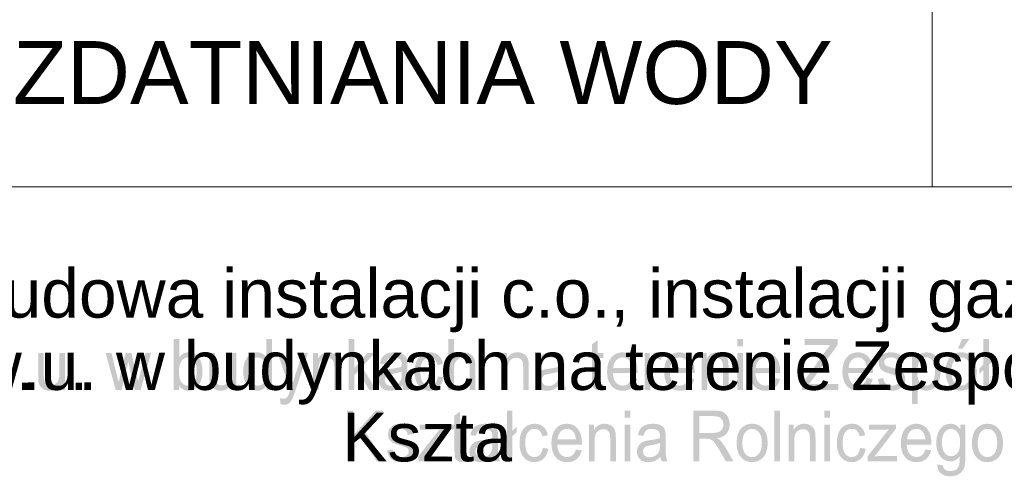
# Model space of a CAD drawing. Header units: millimetres. Extents: x 116 to 15750, y -6945 to 9999.
# Tile 16 of 150: x 7361 to 7864, y -6503 to -6270. Entities that reach past the tile are written whole.
import ezdxf

# ---------------------------------------------------------------- set-up
doc = ezdxf.new("R2010")
doc.units = ezdxf.units.MM
doc.layers.get('0').update_dxf_attribs({"color": 252})
doc.styles.get("Standard").update_dxf_attribs({"font": 'simplex.shx'})

msp = doc.modelspace()

# ---------------------------------------------------------------- hatches: boundary and pattern name
h = msp.add_hatch(color=7)
h.paths.add_polyline_path([(7442.7, -6458.55), (7440.04, -6458.55), (7440.04, -6432.63), (7442.91, -6432.63), (7442.91, -6441.88), (7443.88, -6440.77), (7444.97, -6439.98), (7446.19, -6439.51), (7447.54, -6439.35), (7449.05, -6439.52), (7450.49, -6440.05), (7451.76, -6440.89), (7452.78, -6442.01), (7453.58, -6443.41), (7454.19, -6445.06), (7454.57, -6446.91), (7454.7, -6448.88), (7454.56, -6451.16), (7454.16, -6453.16), (7453.49, -6454.89), (7452.55, -6456.34), (7451.42, -6457.5), (7450.18, -6458.32), (7448.84, -6458.81), (7447.39, -6458.98), (7445.98, -6458.8), (7444.72, -6458.28), (7443.63, -6457.41), (7442.7, -6456.2)])
h.paths.add_polyline_path([(7442.67, -6449.02), (7442.72, -6450.59), (7442.88, -6451.93), (7443.13, -6453.03), (7443.49, -6453.9), (7444.23, -6454.98), (7445.08, -6455.75), (7446.06, -6456.21), (7447.16, -6456.36), (7448.06, -6456.25), (7448.9, -6455.91), (7449.68, -6455.34), (7450.4, -6454.55), (7451, -6453.53), (7451.42, -6452.29), (7451.68, -6450.83), (7451.77, -6449.14), (7451.69, -6447.42), (7451.44, -6445.95), (7451.03, -6444.71), (7450.45, -6443.72), (7449.76, -6442.95), (7449, -6442.4), (7448.18, -6442.07), (7447.28, -6441.96), (7446.37, -6442.08), (7445.53, -6442.42), (7444.75, -6442.98), (7444.04, -6443.78), (7443.44, -6444.79), (7443.01, -6446), (7442.76, -6447.41)])
h = msp.add_hatch(color=7)
h.paths.add_polyline_path([(7487.43, -6458.55), (7487.43, -6456.18), (7486.53, -6457.4), (7485.44, -6458.28), (7484.17, -6458.8), (7482.7, -6458.98), (7480.77, -6458.67), (7478.99, -6457.74), (7477.48, -6456.26), (7476.36, -6454.28), (7475.66, -6451.9), (7475.43, -6449.18), (7475.64, -6446.5), (7476.27, -6444.08), (7477.33, -6442.06), (7478.8, -6440.57), (7480.59, -6439.65), (7482.57, -6439.35), (7484.02, -6439.53), (7485.3, -6440.06), (7486.38, -6440.89), (7487.24, -6441.93), (7487.24, -6432.63), (7490.09, -6432.63), (7490.09, -6458.55)])
h.paths.add_polyline_path([(7478.37, -6449.18), (7478.46, -6450.87), (7478.71, -6452.33), (7479.14, -6453.57), (7479.74, -6454.57), (7480.45, -6455.36), (7481.23, -6455.91), (7482.07, -6456.25), (7482.97, -6456.36), (7483.87, -6456.25), (7484.71, -6455.93), (7485.47, -6455.4), (7486.16, -6454.65), (7486.73, -6453.69), (7487.14, -6452.5), (7487.39, -6451.08), (7487.48, -6449.45), (7487.39, -6447.65), (7487.14, -6446.1), (7486.72, -6444.82), (7486.14, -6443.79), (7485.43, -6443), (7484.65, -6442.44), (7483.78, -6442.1), (7482.85, -6441.98), (7481.93, -6442.09), (7481.09, -6442.42), (7480.33, -6442.96), (7479.65, -6443.72), (7479.09, -6444.71), (7478.69, -6445.95), (7478.45, -6447.44)])
h = msp.add_hatch(color=7)
h.dxf.hatch_style = 2
h.paths.add_polyline_path([(7529.26, -6458.55), (7529.26, -6432.63), (7532.12, -6432.63), (7532.12, -6447.41), (7538.9, -6439.77), (7542.61, -6439.77), (7536.15, -6446.74), (7543.26, -6458.55), (7539.73, -6458.55), (7534.14, -6448.95), (7532.12, -6451.1), (7532.12, -6458.55)])
h = msp.add_hatch(color=7)
h.dxf.hatch_style = 2
h.paths.add_polyline_path([(7580.18, -6458.55), (7580.18, -6432.63), (7583.05, -6432.63), (7583.05, -6441.93), (7584.12, -6440.8), (7585.32, -6439.99), (7586.65, -6439.51), (7588.11, -6439.35), (7589.86, -6439.55), (7591.37, -6440.17), (7592.56, -6441.15), (7593.35, -6442.44), (7593.8, -6444.22), (7593.95, -6446.65), (7593.95, -6458.55), (7591.08, -6458.55), (7591.08, -6446.65), (7590.85, -6444.59), (7590.15, -6443.18), (7589.03, -6442.36), (7587.52, -6442.09), (7586.28, -6442.28), (7585.13, -6442.83), (7584.17, -6443.69), (7583.53, -6444.81), (7583.17, -6446.31), (7583.05, -6448.28), (7583.05, -6458.55)])
h = msp.add_hatch(color=7)
h.dxf.hatch_style = 2
h.paths.add_polyline_path([(7659.25, -6455.7), (7659.67, -6458.52), (7657.5, -6458.8), (7656.11, -6458.66), (7655.08, -6458.25), (7654.35, -6457.61), (7653.87, -6456.81), (7653.72, -6456.24), (7653.61, -6455.42), (7653.54, -6454.36), (7653.52, -6453.05), (7653.52, -6442.25), (7651.43, -6442.25), (7651.43, -6439.77), (7653.52, -6439.77), (7653.52, -6435.12), (7656.37, -6433.21), (7656.37, -6439.77), (7659.25, -6439.77), (7659.25, -6442.25), (7656.37, -6442.25), (7656.37, -6453.23), (7656.41, -6454.35), (7656.52, -6454.98), (7657.01, -6455.6), (7657.99, -6455.83)])
h = msp.add_hatch(color=7)
h.paths.add_polyline_path([(7727.63, -6436.29), (7727.63, -6432.63), (7730.49, -6432.63), (7730.49, -6436.29)])
h.paths.add_polyline_path([(7727.63, -6458.55), (7727.63, -6439.77), (7730.49, -6439.77), (7730.49, -6458.55)])
h = msp.add_hatch(color=7)
h.dxf.hatch_style = 2
h.paths.add_polyline_path([(7760.69, -6458.55), (7760.69, -6455.37), (7772.64, -6438.76), (7773.88, -6437.11), (7775.06, -6435.69), (7762.04, -6435.69), (7762.04, -6432.63), (7778.76, -6432.63), (7778.76, -6435.69), (7765.66, -6453.67), (7764.24, -6455.49), (7779.14, -6455.49), (7779.14, -6458.55)])
h = msp.add_hatch(color=7)
h.paths.add_polyline_path([(7833.9, -6449.16), (7834.06, -6446.72), (7834.55, -6444.62), (7835.37, -6442.86), (7836.51, -6441.44), (7837.66, -6440.52), (7838.93, -6439.87), (7840.32, -6439.48), (7841.82, -6439.35), (7843.49, -6439.51), (7844.99, -6439.98), (7846.34, -6440.77), (7847.52, -6441.88), (7848.49, -6443.27), (7849.18, -6444.91), (7849.59, -6446.78), (7849.73, -6448.9), (7849.67, -6450.62), (7849.49, -6452.14), (7849.18, -6453.47), (7848.75, -6454.6), (7847.55, -6456.45), (7845.91, -6457.83), (7843.95, -6458.69), (7841.82, -6458.98), (7840.13, -6458.82), (7838.62, -6458.34), (7837.27, -6457.56), (7836.09, -6456.45), (7835.13, -6455.04), (7834.45, -6453.36), (7834.04, -6451.4)])
h.paths.add_polyline_path([(7836.85, -6449.16), (7836.94, -6450.85), (7837.2, -6452.32), (7837.64, -6453.56), (7838.26, -6454.57), (7839.01, -6455.35), (7839.86, -6455.91), (7840.79, -6456.25), (7841.82, -6456.36), (7842.84, -6456.25), (7843.78, -6455.91), (7844.62, -6455.35), (7845.37, -6454.56), (7845.99, -6453.54), (7846.44, -6452.28), (7846.7, -6450.79), (7846.79, -6449.05), (7846.7, -6447.42), (7846.43, -6446), (7845.99, -6444.78), (7845.36, -6443.78), (7844.61, -6442.99), (7843.77, -6442.43), (7842.84, -6442.1), (7841.82, -6441.98), (7840.79, -6442.1), (7839.86, -6442.43), (7839.01, -6442.99), (7838.26, -6443.77), (7837.64, -6444.78), (7837.2, -6446.01), (7836.94, -6447.47)])
h.paths.add_polyline_path([(7840.23, -6437.44), (7842.34, -6432.49), (7846.1, -6432.49), (7842.6, -6437.44)])
h = msp.add_hatch(color=7)
h.dxf.hatch_style = 2
h.paths.add_polyline_path([(7853.14, -6448.4), (7851.07, -6450.34), (7851.07, -6447.55), (7853.14, -6445.61), (7853.14, -6432.63), (7855.99, -6432.63), (7855.99, -6442.92), (7858.14, -6440.89), (7858.14, -6443.66), (7855.99, -6445.69), (7855.99, -6458.55), (7853.14, -6458.55)])
h = msp.add_hatch(color=7)
h.dxf.hatch_style = 2
h.paths.add_polyline_path([(7381.99, -6458.55), (7381.99, -6455.79), (7380.91, -6457.19), (7379.66, -6458.18), (7378.23, -6458.78), (7376.62, -6458.98), (7375.18, -6458.82), (7373.83, -6458.34), (7372.7, -6457.62), (7371.9, -6456.73), (7371.37, -6455.66), (7371.02, -6454.38), (7370.89, -6453.17), (7370.85, -6451.41), (7370.85, -6439.77), (7373.71, -6439.77), (7373.71, -6450.19), (7373.72, -6451.33), (7373.76, -6452.27), (7373.81, -6453.01), (7373.88, -6453.55), (7374.31, -6454.67), (7375.03, -6455.52), (7376.01, -6456.06), (7377.2, -6456.24), (7378.44, -6456.05), (7379.61, -6455.5), (7380.58, -6454.64), (7381.22, -6453.5), (7381.57, -6451.95), (7381.69, -6449.83), (7381.69, -6439.77), (7384.55, -6439.77), (7384.55, -6458.55)])
h = msp.add_hatch(color=7)
h.dxf.hatch_style = 2
h.paths.add_polyline_path([(7410.43, -6458.55), (7405.26, -6439.77), (7408.22, -6439.77), (7410.91, -6450.61), (7411.91, -6454.64), (7411.99, -6454.29), (7412.17, -6453.53), (7412.43, -6452.35), (7412.79, -6450.77), (7415.48, -6439.77), (7418.42, -6439.77), (7420.96, -6450.66), (7421.8, -6454.25), (7422.77, -6450.63), (7425.66, -6439.77), (7428.45, -6439.77), (7423.17, -6458.55), (7420.19, -6458.55), (7417.5, -6447.31), (7416.85, -6444.1), (7413.43, -6458.55)])
h = msp.add_hatch(color=7)
h.dxf.hatch_style = 2
h.paths.add_polyline_path([(7469.34, -6458.55), (7469.34, -6455.79), (7468.26, -6457.19), (7467.01, -6458.18), (7465.58, -6458.78), (7463.97, -6458.98), (7462.53, -6458.82), (7461.18, -6458.34), (7460.05, -6457.62), (7459.26, -6456.73), (7458.72, -6455.66), (7458.37, -6454.38), (7458.24, -6453.17), (7458.2, -6451.41), (7458.2, -6439.77), (7461.06, -6439.77), (7461.06, -6450.19), (7461.08, -6451.33), (7461.11, -6452.27), (7461.16, -6453.01), (7461.23, -6453.55), (7461.66, -6454.67), (7462.38, -6455.52), (7463.36, -6456.06), (7464.55, -6456.24), (7465.79, -6456.05), (7466.96, -6455.5), (7467.93, -6454.64), (7468.57, -6453.5), (7468.92, -6451.95), (7469.04, -6449.83), (7469.04, -6439.77), (7471.9, -6439.77), (7471.9, -6458.55)])
h = msp.add_hatch(color=7)
h.dxf.hatch_style = 2
h.paths.add_polyline_path([(7494.54, -6465.78), (7494.22, -6462.8), (7495.86, -6463.08), (7496.72, -6462.99), (7497.39, -6462.72), (7498.33, -6461.73), (7498.68, -6460.9), (7499.2, -6459.36), (7499.45, -6458.58), (7493.05, -6439.77), (7496.13, -6439.77), (7499.65, -6450.65), (7500.87, -6455), (7502.05, -6450.72), (7505.66, -6439.77), (7508.52, -6439.77), (7502.1, -6458.87), (7501.61, -6460.29), (7501.18, -6461.48), (7500.81, -6462.42), (7500.49, -6463.13), (7499.67, -6464.49), (7498.74, -6465.43), (7497.65, -6465.98), (7496.38, -6466.17), (7495.51, -6466.07)])
h = msp.add_hatch(color=7)
h.dxf.hatch_style = 2
h.paths.add_polyline_path([(7511.04, -6458.55), (7511.04, -6439.77), (7513.61, -6439.77), (7513.61, -6442.44), (7514.65, -6441.09), (7515.89, -6440.12), (7517.34, -6439.54), (7519, -6439.35), (7520.46, -6439.5), (7521.8, -6439.96), (7522.92, -6440.66), (7523.72, -6441.56), (7524.26, -6442.64), (7524.61, -6443.91), (7524.73, -6445.13), (7524.77, -6447), (7524.77, -6458.55), (7521.91, -6458.55), (7521.91, -6447.13), (7521.82, -6445.43), (7521.57, -6444.22), (7521.11, -6443.36), (7520.38, -6442.69), (7519.46, -6442.25), (7518.39, -6442.11), (7516.68, -6442.43), (7515.23, -6443.4), (7514.65, -6444.19), (7514.24, -6445.27), (7513.99, -6446.64), (7513.9, -6448.29), (7513.9, -6458.55)])
h = msp.add_hatch(color=7)
h.paths.add_polyline_path([(7556.64, -6456.24), (7555.08, -6457.52), (7553.57, -6458.36), (7552.05, -6458.82), (7550.42, -6458.98), (7549.1, -6458.88), (7547.95, -6458.6), (7546.96, -6458.12), (7546.14, -6457.46), (7545.48, -6456.65), (7545.02, -6455.74), (7544.74, -6454.72), (7544.65, -6453.6), (7544.78, -6452.28), (7545.21, -6451.08), (7545.86, -6450.05), (7546.68, -6449.25), (7547.66, -6448.65), (7548.75, -6448.21), (7549.8, -6447.96), (7551.29, -6447.73), (7552.91, -6447.49), (7554.3, -6447.23), (7555.46, -6446.94), (7556.4, -6446.63), (7556.41, -6446.1), (7556.41, -6445.8), (7556.21, -6444.14), (7555.6, -6443.06), (7554.24, -6442.25), (7552.34, -6441.98), (7550.58, -6442.18), (7549.36, -6442.77), (7548.52, -6443.86), (7547.93, -6445.55), (7545.13, -6445.13), (7545.64, -6443.33), (7546.39, -6441.91), (7547.46, -6440.82), (7548.92, -6440.01), (7550.71, -6439.51), (7552.76, -6439.35), (7554.72, -6439.49), (7556.27, -6439.91), (7557.45, -6440.55), (7558.26, -6441.34), (7558.81, -6442.31), (7559.15, -6443.5), (7559.26, -6444.65), (7559.29, -6446.44), (7559.29, -6450.68), (7559.31, -6452.7), (7559.34, -6454.31), (7559.4, -6455.51), (7559.48, -6456.3), (7560.2, -6458.55), (7557.21, -6458.55), (7556.84, -6457.48)])
h.paths.add_polyline_path([(7556.4, -6449.13), (7554.45, -6449.78), (7551.72, -6450.33), (7550.21, -6450.63), (7549.22, -6450.96), (7548.57, -6451.4), (7548.09, -6452), (7547.8, -6452.72), (7547.7, -6453.51), (7547.91, -6454.68), (7548.57, -6455.64), (7549.63, -6456.27), (7551.1, -6456.48), (7552.66, -6456.28), (7554.05, -6455.68), (7555.16, -6454.72), (7555.94, -6453.47), (7556.28, -6452.14), (7556.4, -6450.29)])
h = msp.add_hatch(color=7)
h.dxf.hatch_style = 2
h.paths.add_polyline_path([(7574.84, -6451.67), (7577.66, -6452.08), (7577.34, -6453.61), (7576.84, -6454.96), (7576.16, -6456.14), (7575.3, -6457.14), (7574.29, -6457.95), (7573.17, -6458.52), (7571.95, -6458.86), (7570.62, -6458.98), (7568.97, -6458.82), (7567.49, -6458.35), (7566.19, -6457.56), (7565.05, -6456.45), (7564.13, -6455.06), (7563.47, -6453.39), (7563.08, -6451.45), (7562.94, -6449.23), (7563.17, -6446.38), (7563.85, -6443.91), (7564.99, -6441.91), (7566.61, -6440.49), (7568.54, -6439.63), (7570.64, -6439.35), (7571.95, -6439.44), (7573.14, -6439.74), (7574.2, -6440.22), (7575.15, -6440.9), (7575.94, -6441.75), (7576.58, -6442.77), (7577.06, -6443.95), (7577.39, -6445.29), (7574.6, -6445.77), (7574.05, -6444.11), (7573.19, -6442.92), (7572.08, -6442.2), (7570.75, -6441.96), (7569.72, -6442.07), (7568.79, -6442.39), (7567.96, -6442.93), (7567.24, -6443.69), (7566.64, -6444.68), (7566.22, -6445.92), (7565.96, -6447.4), (7565.88, -6449.14), (7565.96, -6450.91), (7566.2, -6452.41), (7566.61, -6453.66), (7567.18, -6454.65), (7567.89, -6455.4), (7568.69, -6455.93), (7569.6, -6456.25), (7570.6, -6456.36), (7572.14, -6456.07), (7573.41, -6455.21), (7574.33, -6453.75)])
h = msp.add_hatch(color=7)
h.dxf.hatch_style = 2
h.paths.add_polyline_path([(7607.49, -6458.55), (7607.49, -6439.77), (7610.06, -6439.77), (7610.06, -6442.44), (7611.1, -6441.09), (7612.34, -6440.12), (7613.79, -6439.54), (7615.45, -6439.35), (7616.91, -6439.5), (7618.25, -6439.96), (7619.37, -6440.66), (7620.17, -6441.56), (7620.71, -6442.64), (7621.06, -6443.91), (7621.18, -6445.13), (7621.22, -6447), (7621.22, -6458.55), (7618.36, -6458.55), (7618.36, -6447.13), (7618.28, -6445.43), (7618.02, -6444.22), (7617.56, -6443.36), (7616.84, -6442.69), (7615.91, -6442.25), (7614.84, -6442.11), (7613.14, -6442.43), (7611.68, -6443.4), (7611.1, -6444.19), (7610.69, -6445.27), (7610.44, -6446.64), (7610.36, -6448.29), (7610.36, -6458.55)])
h = msp.add_hatch(color=7)
h.paths.add_polyline_path([(7636.72, -6456.24), (7635.16, -6457.52), (7633.66, -6458.36), (7632.13, -6458.82), (7630.5, -6458.98), (7629.18, -6458.88), (7628.03, -6458.6), (7627.05, -6458.12), (7626.22, -6457.46), (7625.56, -6456.65), (7625.1, -6455.74), (7624.82, -6454.72), (7624.73, -6453.6), (7624.87, -6452.28), (7625.29, -6451.08), (7625.94, -6450.05), (7626.77, -6449.25), (7627.74, -6448.65), (7628.83, -6448.21), (7629.88, -6447.96), (7631.38, -6447.73), (7632.99, -6447.49), (7634.38, -6447.23), (7635.55, -6446.94), (7636.48, -6446.63), (7636.49, -6446.1), (7636.5, -6445.8), (7636.29, -6444.14), (7635.68, -6443.06), (7634.32, -6442.25), (7632.42, -6441.98), (7630.66, -6442.18), (7629.44, -6442.77), (7628.6, -6443.86), (7628.02, -6445.55), (7625.21, -6445.13), (7625.72, -6443.33), (7626.47, -6441.91), (7627.54, -6440.82), (7629, -6440.01), (7630.79, -6439.51), (7632.84, -6439.35), (7634.8, -6439.49), (7636.36, -6439.91), (7637.53, -6440.55), (7638.35, -6441.34), (7638.89, -6442.31), (7639.24, -6443.5), (7639.34, -6444.65), (7639.38, -6446.44), (7639.38, -6450.68), (7639.39, -6452.7), (7639.42, -6454.31), (7639.48, -6455.51), (7639.56, -6456.3), (7640.28, -6458.55), (7637.29, -6458.55), (7636.93, -6457.48)])
h.paths.add_polyline_path([(7636.48, -6449.13), (7634.53, -6449.78), (7631.8, -6450.33), (7630.3, -6450.63), (7629.3, -6450.96), (7628.65, -6451.4), (7628.17, -6452), (7627.88, -6452.72), (7627.78, -6453.51), (7628, -6454.68), (7628.65, -6455.64), (7629.72, -6456.27), (7631.18, -6456.48), (7632.74, -6456.28), (7634.13, -6455.68), (7635.24, -6454.72), (7636.02, -6453.47), (7636.36, -6452.14), (7636.48, -6450.29)])
h = msp.add_hatch(color=7)
h.paths.add_polyline_path([(7673.67, -6452.51), (7676.63, -6452.91), (7676.2, -6454.27), (7675.63, -6455.47), (7674.91, -6456.51), (7674.04, -6457.38), (7673.02, -6458.08), (7671.88, -6458.58), (7670.61, -6458.88), (7669.2, -6458.98), (7667.44, -6458.82), (7665.87, -6458.34), (7664.5, -6457.55), (7663.31, -6456.44), (7662.37, -6455.04), (7661.69, -6453.39), (7661.28, -6451.48), (7661.15, -6449.32), (7661.28, -6447.08), (7661.69, -6445.12), (7662.38, -6443.41), (7663.34, -6441.97), (7664.52, -6440.82), (7665.86, -6440), (7667.37, -6439.51), (7669.04, -6439.35), (7670.65, -6439.51), (7672.12, -6439.99), (7673.42, -6440.79), (7674.57, -6441.91), (7675.51, -6443.33), (7676.19, -6445), (7676.59, -6446.93), (7676.72, -6449.13), (7676.71, -6449.97), (7664.11, -6449.97), (7664.26, -6451.43), (7664.58, -6452.71), (7665.05, -6453.8), (7665.68, -6454.72), (7666.43, -6455.44), (7667.27, -6455.95), (7668.2, -6456.26), (7669.21, -6456.36), (7670.67, -6456.13), (7671.9, -6455.44), (7672.9, -6454.25)])
h.paths.add_polyline_path([(7664.26, -6447.36), (7673.7, -6447.36), (7673.33, -6445.29), (7672.62, -6443.81), (7671.88, -6443), (7671.05, -6442.42), (7670.11, -6442.08), (7669.07, -6441.96), (7667.25, -6442.33), (7665.75, -6443.43), (7664.71, -6445.15)])
h = msp.add_hatch(color=7)
h.dxf.hatch_style = 2
h.paths.add_polyline_path([(7680.27, -6458.55), (7680.27, -6439.77), (7682.85, -6439.77), (7682.85, -6442.62), (7683.8, -6440.96), (7684.67, -6439.99), (7685.55, -6439.51), (7686.51, -6439.35), (7687.97, -6439.6), (7689.46, -6440.37), (7688.46, -6443.32), (7687.41, -6442.81), (7686.37, -6442.63), (7685.47, -6442.79), (7684.68, -6443.26), (7684.04, -6444.01), (7683.62, -6445), (7683.26, -6446.78), (7683.14, -6448.72), (7683.14, -6458.55)])
h = msp.add_hatch(color=7)
h.paths.add_polyline_path([(7702.78, -6452.51), (7705.74, -6452.91), (7705.31, -6454.27), (7704.73, -6455.47), (7704.01, -6456.51), (7703.14, -6457.38), (7702.13, -6458.08), (7700.99, -6458.58), (7699.71, -6458.88), (7698.31, -6458.98), (7696.55, -6458.82), (7694.98, -6458.34), (7693.6, -6457.55), (7692.42, -6456.44), (7691.47, -6455.04), (7690.79, -6453.39), (7690.39, -6451.48), (7690.25, -6449.32), (7690.39, -6447.08), (7690.8, -6445.12), (7691.49, -6443.41), (7692.45, -6441.97), (7693.63, -6440.82), (7694.97, -6440), (7696.47, -6439.51), (7698.14, -6439.35), (7699.76, -6439.51), (7701.22, -6439.99), (7702.53, -6440.79), (7703.68, -6441.91), (7704.62, -6443.33), (7705.29, -6445), (7705.7, -6446.93), (7705.83, -6449.13), (7705.82, -6449.97), (7693.22, -6449.97), (7693.37, -6451.43), (7693.68, -6452.71), (7694.15, -6453.8), (7694.78, -6454.72), (7695.53, -6455.44), (7696.37, -6455.95), (7697.3, -6456.26), (7698.32, -6456.36), (7699.78, -6456.13), (7701.01, -6455.44), (7702.01, -6454.25)])
h.paths.add_polyline_path([(7693.37, -6447.36), (7702.81, -6447.36), (7702.44, -6445.29), (7701.72, -6443.81), (7700.99, -6443), (7700.15, -6442.42), (7699.22, -6442.08), (7698.18, -6441.96), (7696.36, -6442.33), (7694.86, -6443.43), (7693.81, -6445.15)])
h = msp.add_hatch(color=7)
h.dxf.hatch_style = 2
h.paths.add_polyline_path([(7709.41, -6458.55), (7709.41, -6439.77), (7711.98, -6439.77), (7711.98, -6442.44), (7713.02, -6441.09), (7714.26, -6440.12), (7715.71, -6439.54), (7717.37, -6439.35), (7718.83, -6439.5), (7720.17, -6439.96), (7721.29, -6440.66), (7722.09, -6441.56), (7722.63, -6442.64), (7722.98, -6443.91), (7723.1, -6445.13), (7723.14, -6447), (7723.14, -6458.55), (7720.28, -6458.55), (7720.28, -6447.13), (7720.2, -6445.43), (7719.94, -6444.22), (7719.48, -6443.36), (7718.76, -6442.69), (7717.83, -6442.25), (7716.76, -6442.11), (7715.06, -6442.43), (7713.6, -6443.4), (7713.02, -6444.19), (7712.61, -6445.27), (7712.36, -6446.64), (7712.28, -6448.29), (7712.28, -6458.55)])
h = msp.add_hatch(color=7)
h.paths.add_polyline_path([(7746.45, -6452.51), (7749.41, -6452.91), (7748.98, -6454.27), (7748.41, -6455.47), (7747.69, -6456.51), (7746.82, -6457.38), (7745.8, -6458.08), (7744.66, -6458.58), (7743.39, -6458.88), (7741.98, -6458.98), (7740.22, -6458.82), (7738.65, -6458.34), (7737.28, -6457.55), (7736.09, -6456.44), (7735.15, -6455.04), (7734.47, -6453.39), (7734.06, -6451.48), (7733.93, -6449.32), (7734.06, -6447.08), (7734.47, -6445.12), (7735.16, -6443.41), (7736.12, -6441.97), (7737.3, -6440.82), (7738.64, -6440), (7740.15, -6439.51), (7741.82, -6439.35), (7743.44, -6439.51), (7744.9, -6439.99), (7746.2, -6440.79), (7747.35, -6441.91), (7748.3, -6443.33), (7748.97, -6445), (7749.37, -6446.93), (7749.51, -6449.13), (7749.49, -6449.97), (7736.89, -6449.97), (7737.04, -6451.43), (7737.36, -6452.71), (7737.83, -6453.8), (7738.46, -6454.72), (7739.21, -6455.44), (7740.05, -6455.95), (7740.98, -6456.26), (7741.99, -6456.36), (7743.45, -6456.13), (7744.68, -6455.44), (7745.68, -6454.25)])
h.paths.add_polyline_path([(7737.04, -6447.36), (7746.48, -6447.36), (7746.11, -6445.29), (7745.4, -6443.81), (7744.66, -6443), (7743.83, -6442.42), (7742.89, -6442.08), (7741.85, -6441.96), (7740.03, -6442.33), (7738.53, -6443.43), (7737.49, -6445.15)])
h = msp.add_hatch(color=7)
h.paths.add_polyline_path([(7793.76, -6452.51), (7796.72, -6452.91), (7796.29, -6454.27), (7795.72, -6455.47), (7795, -6456.51), (7794.13, -6457.38), (7793.11, -6458.08), (7791.97, -6458.58), (7790.7, -6458.88), (7789.29, -6458.98), (7787.53, -6458.82), (7785.96, -6458.34), (7784.59, -6457.55), (7783.4, -6456.44), (7782.46, -6455.04), (7781.78, -6453.39), (7781.37, -6451.48), (7781.24, -6449.32), (7781.37, -6447.08), (7781.78, -6445.12), (7782.47, -6443.41), (7783.43, -6441.97), (7784.61, -6440.82), (7785.95, -6440), (7787.46, -6439.51), (7789.13, -6439.35), (7790.75, -6439.51), (7792.21, -6439.99), (7793.51, -6440.79), (7794.66, -6441.91), (7795.61, -6443.33), (7796.28, -6445), (7796.68, -6446.93), (7796.82, -6449.13), (7796.8, -6449.97), (7784.2, -6449.97), (7784.35, -6451.43), (7784.67, -6452.71), (7785.14, -6453.8), (7785.77, -6454.72), (7786.52, -6455.44), (7787.36, -6455.95), (7788.29, -6456.26), (7789.3, -6456.36), (7790.76, -6456.13), (7791.99, -6455.44), (7792.99, -6454.25)])
h.paths.add_polyline_path([(7784.35, -6447.36), (7793.79, -6447.36), (7793.42, -6445.29), (7792.71, -6443.81), (7791.97, -6443), (7791.14, -6442.42), (7790.2, -6442.08), (7789.16, -6441.96), (7787.34, -6442.33), (7785.84, -6443.43), (7784.8, -6445.15)])
h = msp.add_hatch(color=7)
h.dxf.hatch_style = 2
h.paths.add_polyline_path([(7799.25, -6452.94), (7802.08, -6452.45), (7802.53, -6454.12), (7803.41, -6455.35), (7804.71, -6456.11), (7806.46, -6456.36), (7808.17, -6456.14), (7809.38, -6455.47), (7810.1, -6454.5), (7810.34, -6453.37), (7810.13, -6452.41), (7809.5, -6451.67), (7809.09, -6451.45), (7808.47, -6451.19), (7807.63, -6450.91), (7806.57, -6450.6), (7805.11, -6450.17), (7803.9, -6449.77), (7802.93, -6449.4), (7802.2, -6449.07), (7801.13, -6448.3), (7800.36, -6447.28), (7799.89, -6446.08), (7799.73, -6444.76), (7799.86, -6443.55), (7800.25, -6442.43), (7800.85, -6441.45), (7801.65, -6440.66), (7802.44, -6440.15), (7803.47, -6439.73), (7804.67, -6439.44), (7805.95, -6439.35), (7807.81, -6439.51), (7809.44, -6439.99), (7810.75, -6440.74), (7811.66, -6441.71), (7812.26, -6442.98), (7812.64, -6444.62), (7809.85, -6445.04), (7809.47, -6443.75), (7808.74, -6442.78), (7807.63, -6442.17), (7806.16, -6441.96), (7804.46, -6442.15), (7803.34, -6442.69), (7802.71, -6443.48), (7802.5, -6444.39), (7802.85, -6445.5), (7803.3, -6445.97), (7803.94, -6446.35), (7804.26, -6446.47), (7804.79, -6446.64), (7805.53, -6446.87), (7806.48, -6447.16), (7807.88, -6447.59), (7809.05, -6447.98), (7810, -6448.33), (7810.71, -6448.64), (7811.78, -6449.34), (7812.6, -6450.31), (7813.12, -6451.54), (7813.29, -6453.03), (7813.08, -6454.58), (7812.45, -6456.03), (7811.43, -6457.28), (7810.03, -6458.21), (7808.36, -6458.78), (7806.48, -6458.98), (7804.92, -6458.88), (7803.57, -6458.6), (7802.41, -6458.12), (7801.45, -6457.46), (7800.67, -6456.6), (7800.04, -6455.57), (7799.57, -6454.35)])
h = msp.add_hatch(color=7)
h.paths.add_polyline_path([(7816.76, -6465.75), (7816.76, -6439.77), (7819.38, -6439.77), (7819.38, -6442.21), (7820.36, -6440.96), (7821.46, -6440.06), (7822.74, -6439.53), (7824.27, -6439.35), (7826.31, -6439.66), (7828.1, -6440.58), (7829.55, -6442.08), (7830.59, -6444.08), (7831.22, -6446.44), (7831.43, -6449.02), (7831.2, -6451.76), (7830.5, -6454.21), (7829.36, -6456.25), (7827.8, -6457.75), (7825.98, -6458.67), (7824.07, -6458.98), (7822.71, -6458.81), (7821.5, -6458.3), (7820.46, -6457.54), (7819.63, -6456.61), (7819.63, -6465.75)])
h.paths.add_polyline_path([(7819.36, -6449.27), (7819.44, -6450.96), (7819.69, -6452.42), (7820.1, -6453.64), (7820.68, -6454.63), (7821.37, -6455.39), (7822.14, -6455.93), (7822.97, -6456.25), (7823.88, -6456.36), (7824.8, -6456.25), (7825.65, -6455.91), (7826.43, -6455.35), (7827.14, -6454.57), (7827.74, -6453.54), (7828.16, -6452.28), (7828.42, -6450.76), (7828.5, -6449), (7828.42, -6447.32), (7828.17, -6445.87), (7827.76, -6444.63), (7827.18, -6443.63), (7826.48, -6442.85), (7825.72, -6442.29), (7824.89, -6441.95), (7824.01, -6441.84), (7823.12, -6441.96), (7822.28, -6442.32), (7821.5, -6442.91), (7820.77, -6443.74), (7820.15, -6444.8), (7819.71, -6446.08), (7819.45, -6447.56)])
h = msp.add_hatch(color=7)
h.dxf.hatch_style = 2
h.paths.add_polyline_path([(7362.62, -6458.55), (7362.62, -6454.93), (7365.88, -6454.93), (7365.88, -6458.55)])
h = msp.add_hatch(color=7)
h.dxf.hatch_style = 2
h.paths.add_polyline_path([(7389.92, -6458.55), (7389.92, -6454.93), (7393.19, -6454.93), (7393.19, -6458.55)])
h = msp.add_hatch(color=7)
h.dxf.hatch_style = 2
h.paths.add_polyline_path([(7528.41, -6494.98), (7528.41, -6469.06), (7531.5, -6469.06), (7531.5, -6481.92), (7543.09, -6469.06), (7547.27, -6469.06), (7537.49, -6479.56), (7547.7, -6494.98), (7543.63, -6494.98), (7535.32, -6481.86), (7531.5, -6486), (7531.5, -6494.98)])
h = msp.add_hatch(color=7)
h.dxf.hatch_style = 2
h.paths.add_polyline_path([(7589.01, -6492.13), (7589.42, -6494.95), (7587.25, -6495.23), (7585.87, -6495.09), (7584.83, -6494.68), (7584.1, -6494.04), (7583.62, -6493.24), (7583.47, -6492.67), (7583.36, -6491.85), (7583.3, -6490.79), (7583.28, -6489.48), (7583.28, -6478.68), (7581.18, -6478.68), (7581.18, -6476.2), (7583.28, -6476.2), (7583.28, -6471.55), (7586.12, -6469.64), (7586.12, -6476.2), (7589.01, -6476.2), (7589.01, -6478.68), (7586.12, -6478.68), (7586.12, -6489.66), (7586.16, -6490.78), (7586.27, -6491.41), (7586.77, -6492.03), (7587.75, -6492.26)])
h = msp.add_hatch(color=7)
h.dxf.hatch_style = 2
h.paths.add_polyline_path([(7610.03, -6484.83), (7607.95, -6486.77), (7607.95, -6483.98), (7610.03, -6482.04), (7610.03, -6469.06), (7612.87, -6469.06), (7612.87, -6479.35), (7615.02, -6477.32), (7615.02, -6480.09), (7612.87, -6482.12), (7612.87, -6494.98), (7610.03, -6494.98)])
h = msp.add_hatch(color=7)
h.paths.add_polyline_path([(7670.12, -6472.72), (7670.12, -6469.06), (7672.98, -6469.06), (7672.98, -6472.72)])
h.paths.add_polyline_path([(7670.12, -6494.98), (7670.12, -6476.2), (7672.98, -6476.2), (7672.98, -6494.98)])
h = msp.add_hatch(color=7)
h.paths.add_polyline_path([(7705.09, -6494.98), (7705.09, -6469.06), (7715.43, -6469.06), (7716.9, -6469.1), (7718.17, -6469.24), (7719.27, -6469.45), (7720.17, -6469.76), (7721.63, -6470.73), (7722.77, -6472.23), (7723.49, -6474.09), (7723.74, -6476.13), (7723.64, -6477.46), (7723.33, -6478.68), (7722.83, -6479.79), (7722.13, -6480.79), (7721.22, -6481.64), (7720.09, -6482.33), (7718.74, -6482.85), (7717.17, -6483.19), (7718.25, -6483.84), (7719.03, -6484.48), (7720.34, -6486.03), (7721.59, -6487.93), (7725.65, -6494.98), (7721.76, -6494.98), (7718.68, -6489.59), (7717.44, -6487.53), (7716.45, -6486.02), (7715.62, -6484.97), (7714.89, -6484.29), (7713.48, -6483.59), (7712.78, -6483.5), (7711.76, -6483.47), (7708.17, -6483.47), (7708.17, -6494.98)])
h.paths.add_polyline_path([(7708.17, -6480.5), (7714.81, -6480.5), (7716.69, -6480.38), (7718.12, -6480.01), (7719.17, -6479.38), (7719.93, -6478.46), (7720.4, -6477.34), (7720.55, -6476.13), (7720.25, -6474.46), (7719.35, -6473.11), (7718.66, -6472.59), (7717.8, -6472.22), (7716.77, -6472), (7715.56, -6471.92), (7708.17, -6471.92)])
h = msp.add_hatch(color=7)
h.dxf.hatch_style = 2
h.paths.add_polyline_path([(7746.45, -6494.98), (7746.45, -6469.06), (7749.32, -6469.06), (7749.32, -6494.98)])
h = msp.add_hatch(color=7)
h.paths.add_polyline_path([(7772, -6472.72), (7772, -6469.06), (7774.87, -6469.06), (7774.87, -6472.72)])
h.paths.add_polyline_path([(7772, -6494.98), (7772, -6476.2), (7774.87, -6476.2), (7774.87, -6494.98)])
h = msp.add_hatch(color=7)
h.dxf.hatch_style = 2
h.paths.add_polyline_path([(7548.87, -6489.37), (7551.7, -6488.88), (7552.15, -6490.55), (7553.02, -6491.78), (7554.33, -6492.54), (7556.08, -6492.79), (7557.79, -6492.57), (7559, -6491.9), (7559.72, -6490.93), (7559.96, -6489.8), (7559.74, -6488.84), (7559.11, -6488.1), (7558.71, -6487.88), (7558.09, -6487.62), (7557.25, -6487.34), (7556.19, -6487.03), (7554.73, -6486.6), (7553.52, -6486.2), (7552.54, -6485.83), (7551.82, -6485.5), (7550.75, -6484.73), (7549.97, -6483.71), (7549.5, -6482.51), (7549.35, -6481.19), (7549.47, -6479.98), (7549.86, -6478.86), (7550.47, -6477.89), (7551.26, -6477.09), (7552.05, -6476.58), (7553.09, -6476.16), (7554.28, -6475.87), (7555.57, -6475.78), (7557.43, -6475.94), (7559.06, -6476.42), (7560.36, -6477.17), (7561.28, -6478.14), (7561.88, -6479.41), (7562.26, -6481.05), (7559.46, -6481.47), (7559.09, -6480.18), (7558.36, -6479.21), (7557.25, -6478.6), (7555.77, -6478.39), (7554.08, -6478.58), (7552.95, -6479.12), (7552.32, -6479.91), (7552.11, -6480.82), (7552.46, -6481.93), (7552.91, -6482.4), (7553.56, -6482.78), (7553.88, -6482.9), (7554.4, -6483.07), (7555.14, -6483.3), (7556.09, -6483.59), (7557.49, -6484.02), (7558.67, -6484.42), (7559.61, -6484.76), (7560.33, -6485.07), (7561.4, -6485.78), (7562.22, -6486.74), (7562.73, -6487.97), (7562.9, -6489.46), (7562.69, -6491.01), (7562.06, -6492.46), (7561.04, -6493.71), (7559.65, -6494.64), (7557.97, -6495.21), (7556.09, -6495.41), (7554.54, -6495.31), (7553.18, -6495.03), (7552.03, -6494.55), (7551.07, -6493.89), (7550.28, -6493.04), (7549.66, -6492), (7549.18, -6490.78)])
h = msp.add_hatch(color=7)
h.dxf.hatch_style = 2
h.paths.add_polyline_path([(7564.87, -6494.98), (7564.87, -6492.4), (7575.63, -6478.68), (7573.9, -6478.76), (7572.39, -6478.79), (7565.51, -6478.79), (7565.51, -6476.2), (7579.32, -6476.2), (7579.32, -6478.31), (7570.17, -6490.22), (7568.4, -6492.4), (7572.01, -6492.24), (7579.83, -6492.24), (7579.83, -6494.98)])
h = msp.add_hatch(color=7)
h.paths.add_polyline_path([(7602.88, -6492.67), (7601.32, -6493.95), (7599.82, -6494.79), (7598.29, -6495.25), (7596.66, -6495.41), (7595.34, -6495.31), (7594.19, -6495.03), (7593.2, -6494.56), (7592.38, -6493.89), (7591.72, -6493.08), (7591.26, -6492.17), (7590.98, -6491.15), (7590.89, -6490.03), (7591.03, -6488.71), (7591.45, -6487.51), (7592.1, -6486.48), (7592.93, -6485.68), (7593.9, -6485.08), (7594.99, -6484.64), (7596.04, -6484.39), (7597.54, -6484.16), (7599.15, -6483.92), (7600.54, -6483.66), (7601.71, -6483.37), (7602.64, -6483.07), (7602.65, -6482.53), (7602.66, -6482.23), (7602.45, -6480.57), (7601.84, -6479.49), (7600.48, -6478.68), (7598.58, -6478.42), (7596.82, -6478.61), (7595.6, -6479.2), (7594.76, -6480.29), (7594.17, -6481.98), (7591.37, -6481.56), (7591.88, -6479.76), (7592.63, -6478.34), (7593.7, -6477.25), (7595.16, -6476.44), (7596.95, -6475.94), (7599, -6475.78), (7600.96, -6475.92), (7602.52, -6476.34), (7603.69, -6476.98), (7604.51, -6477.77), (7605.05, -6478.74), (7605.4, -6479.93), (7605.5, -6481.08), (7605.54, -6482.87), (7605.54, -6487.11), (7605.55, -6489.13), (7605.58, -6490.74), (7605.64, -6491.94), (7605.72, -6492.73), (7606.44, -6494.98), (7603.45, -6494.98), (7603.09, -6493.91)])
h.paths.add_polyline_path([(7602.64, -6485.56), (7600.69, -6486.21), (7597.96, -6486.76), (7596.45, -6487.06), (7595.46, -6487.4), (7594.81, -6487.83), (7594.33, -6488.43), (7594.04, -6489.15), (7593.94, -6489.94), (7594.16, -6491.11), (7594.81, -6492.07), (7595.87, -6492.7), (7597.34, -6492.91), (7598.9, -6492.71), (7600.29, -6492.11), (7601.4, -6491.15), (7602.18, -6489.91), (7602.52, -6488.57), (7602.64, -6486.72)])
h = msp.add_hatch(color=7)
h.dxf.hatch_style = 2
h.paths.add_polyline_path([(7628.35, -6488.1), (7631.17, -6488.51), (7630.85, -6490.04), (7630.35, -6491.39), (7629.67, -6492.57), (7628.81, -6493.57), (7627.8, -6494.38), (7626.68, -6494.95), (7625.46, -6495.29), (7624.13, -6495.41), (7622.48, -6495.25), (7621, -6494.78), (7619.7, -6493.99), (7618.56, -6492.89), (7617.64, -6491.49), (7616.98, -6489.82), (7616.59, -6487.88), (7616.45, -6485.66), (7616.68, -6482.81), (7617.36, -6480.34), (7618.5, -6478.35), (7620.12, -6476.92), (7622.05, -6476.06), (7624.15, -6475.78), (7625.46, -6475.87), (7626.65, -6476.17), (7627.71, -6476.65), (7628.65, -6477.33), (7629.45, -6478.18), (7630.09, -6479.2), (7630.57, -6480.38), (7630.9, -6481.72), (7628.11, -6482.2), (7627.56, -6480.54), (7626.7, -6479.35), (7625.59, -6478.63), (7624.26, -6478.39), (7623.23, -6478.5), (7622.3, -6478.83), (7621.47, -6479.36), (7620.74, -6480.12), (7620.15, -6481.11), (7619.73, -6482.35), (7619.47, -6483.84), (7619.39, -6485.57), (7619.47, -6487.34), (7619.71, -6488.84), (7620.12, -6490.09), (7620.69, -6491.08), (7621.4, -6491.83), (7622.2, -6492.36), (7623.1, -6492.68), (7624.11, -6492.79), (7625.65, -6492.5), (7626.92, -6491.64), (7627.84, -6490.18)])
h = msp.add_hatch(color=7)
h.paths.add_polyline_path([(7645.27, -6488.94), (7648.22, -6489.34), (7647.8, -6490.7), (7647.22, -6491.9), (7646.5, -6492.94), (7645.63, -6493.82), (7644.62, -6494.51), (7643.47, -6495.01), (7642.2, -6495.31), (7640.8, -6495.41), (7639.03, -6495.25), (7637.46, -6494.77), (7636.09, -6493.98), (7634.91, -6492.87), (7633.96, -6491.47), (7633.28, -6489.82), (7632.88, -6487.91), (7632.74, -6485.75), (7632.88, -6483.52), (7633.29, -6481.55), (7633.97, -6479.84), (7634.94, -6478.4), (7636.11, -6477.25), (7637.46, -6476.43), (7638.96, -6475.94), (7640.63, -6475.78), (7642.25, -6475.94), (7643.71, -6476.42), (7645.02, -6477.22), (7646.17, -6478.34), (7647.11, -6479.76), (7647.78, -6481.43), (7648.18, -6483.36), (7648.32, -6485.56), (7648.31, -6486.4), (7635.7, -6486.4), (7635.86, -6487.86), (7636.17, -6489.14), (7636.64, -6490.23), (7637.27, -6491.15), (7638.02, -6491.87), (7638.86, -6492.38), (7639.79, -6492.69), (7640.81, -6492.79), (7642.26, -6492.56), (7643.5, -6491.87), (7644.49, -6490.68)])
h.paths.add_polyline_path([(7635.85, -6483.79), (7645.29, -6483.79), (7644.93, -6481.72), (7644.21, -6480.24), (7643.48, -6479.43), (7642.64, -6478.85), (7641.7, -6478.51), (7640.67, -6478.39), (7638.85, -6478.76), (7637.34, -6479.86), (7636.3, -6481.58)])
h = msp.add_hatch(color=7)
h.dxf.hatch_style = 2
h.paths.add_polyline_path([(7651.9, -6494.98), (7651.9, -6476.2), (7654.47, -6476.2), (7654.47, -6478.87), (7655.51, -6477.52), (7656.75, -6476.55), (7658.2, -6475.97), (7659.86, -6475.78), (7661.32, -6475.93), (7662.66, -6476.39), (7663.78, -6477.09), (7664.58, -6477.99), (7665.12, -6479.07), (7665.47, -6480.34), (7665.59, -6481.56), (7665.63, -6483.43), (7665.63, -6494.98), (7662.77, -6494.98), (7662.77, -6483.56), (7662.68, -6481.86), (7662.43, -6480.65), (7661.97, -6479.79), (7661.25, -6479.12), (7660.32, -6478.68), (7659.25, -6478.54), (7657.55, -6478.86), (7656.09, -6479.83), (7655.51, -6480.62), (7655.1, -6481.7), (7654.85, -6483.07), (7654.76, -6484.72), (7654.76, -6494.98)])
h = msp.add_hatch(color=7)
h.paths.add_polyline_path([(7688.4, -6492.67), (7686.83, -6493.95), (7685.33, -6494.79), (7683.81, -6495.25), (7682.17, -6495.41), (7680.86, -6495.31), (7679.71, -6495.03), (7678.72, -6494.56), (7677.89, -6493.89), (7677.24, -6493.08), (7676.77, -6492.17), (7676.5, -6491.15), (7676.4, -6490.03), (7676.54, -6488.71), (7676.96, -6487.51), (7677.62, -6486.48), (7678.44, -6485.68), (7679.42, -6485.08), (7680.5, -6484.64), (7681.56, -6484.39), (7683.05, -6484.16), (7684.67, -6483.92), (7686.06, -6483.66), (7687.22, -6483.37), (7688.16, -6483.07), (7688.17, -6482.53), (7688.17, -6482.23), (7687.97, -6480.57), (7687.36, -6479.49), (7686, -6478.68), (7684.1, -6478.42), (7682.34, -6478.61), (7681.12, -6479.2), (7680.28, -6480.29), (7679.69, -6481.98), (7676.89, -6481.56), (7677.39, -6479.76), (7678.15, -6478.34), (7679.22, -6477.25), (7680.68, -6476.44), (7682.46, -6475.94), (7684.52, -6475.78), (7686.48, -6475.92), (7688.03, -6476.34), (7689.2, -6476.98), (7690.02, -6477.77), (7690.56, -6478.74), (7690.91, -6479.93), (7691.02, -6481.08), (7691.05, -6482.87), (7691.05, -6487.11), (7691.06, -6489.13), (7691.1, -6490.74), (7691.16, -6491.94), (7691.24, -6492.73), (7691.96, -6494.98), (7688.97, -6494.98), (7688.6, -6493.91)])
h.paths.add_polyline_path([(7688.16, -6485.56), (7686.21, -6486.21), (7683.48, -6486.76), (7681.97, -6487.06), (7680.98, -6487.4), (7680.33, -6487.83), (7679.85, -6488.43), (7679.55, -6489.15), (7679.46, -6489.94), (7679.67, -6491.11), (7680.33, -6492.07), (7681.39, -6492.7), (7682.86, -6492.91), (7684.42, -6492.71), (7685.8, -6492.11), (7686.92, -6491.15), (7687.7, -6489.91), (7688.04, -6488.57), (7688.16, -6486.72)])
h = msp.add_hatch(color=7)
h.paths.add_polyline_path([(7727.25, -6485.59), (7727.41, -6483.15), (7727.9, -6481.05), (7728.71, -6479.29), (7729.86, -6477.87), (7731.01, -6476.95), (7732.27, -6476.3), (7733.66, -6475.91), (7735.17, -6475.78), (7736.83, -6475.94), (7738.34, -6476.41), (7739.68, -6477.2), (7740.86, -6478.31), (7741.83, -6479.71), (7742.52, -6481.34), (7742.94, -6483.21), (7743.08, -6485.33), (7743.02, -6487.05), (7742.83, -6488.57), (7742.52, -6489.9), (7742.1, -6491.03), (7740.9, -6492.88), (7739.25, -6494.26), (7737.29, -6495.12), (7735.17, -6495.41), (7733.48, -6495.25), (7731.96, -6494.78), (7730.61, -6493.99), (7729.44, -6492.88), (7728.48, -6491.48), (7727.79, -6489.79), (7727.38, -6487.83)])
h.paths.add_polyline_path([(7730.19, -6485.59), (7730.28, -6487.28), (7730.55, -6488.75), (7730.99, -6489.99), (7731.6, -6491), (7732.36, -6491.78), (7733.2, -6492.34), (7734.14, -6492.68), (7735.17, -6492.79), (7736.19, -6492.68), (7737.12, -6492.34), (7737.97, -6491.78), (7738.72, -6490.99), (7739.34, -6489.97), (7739.78, -6488.71), (7740.05, -6487.22), (7740.14, -6485.49), (7740.05, -6483.85), (7739.78, -6482.43), (7739.33, -6481.21), (7738.71, -6480.21), (7737.95, -6479.42), (7737.11, -6478.86), (7736.18, -6478.53), (7735.17, -6478.42), (7734.14, -6478.53), (7733.2, -6478.86), (7732.36, -6479.42), (7731.6, -6480.2), (7730.99, -6481.21), (7730.55, -6482.44), (7730.28, -6483.9)])
h = msp.add_hatch(color=7)
h.dxf.hatch_style = 2
h.paths.add_polyline_path([(7753.78, -6494.98), (7753.78, -6476.2), (7756.36, -6476.2), (7756.36, -6478.87), (7757.4, -6477.52), (7758.64, -6476.55), (7760.09, -6475.97), (7761.74, -6475.78), (7763.2, -6475.93), (7764.54, -6476.39), (7765.66, -6477.09), (7766.47, -6477.99), (7767.01, -6479.07), (7767.36, -6480.34), (7767.48, -6481.56), (7767.52, -6483.43), (7767.52, -6494.98), (7764.66, -6494.98), (7764.66, -6483.56), (7764.57, -6481.86), (7764.32, -6480.65), (7763.85, -6479.79), (7763.13, -6479.12), (7762.21, -6478.68), (7761.14, -6478.54), (7759.43, -6478.86), (7757.98, -6479.83), (7757.4, -6480.62), (7756.98, -6481.7), (7756.73, -6483.07), (7756.65, -6484.72), (7756.65, -6494.98)])
h = msp.add_hatch(color=7)
h.dxf.hatch_style = 2
h.paths.add_polyline_path([(7790.28, -6488.1), (7793.1, -6488.51), (7792.78, -6490.04), (7792.28, -6491.39), (7791.6, -6492.57), (7790.74, -6493.57), (7789.73, -6494.38), (7788.62, -6494.95), (7787.4, -6495.29), (7786.07, -6495.41), (7784.42, -6495.25), (7782.94, -6494.78), (7781.63, -6493.99), (7780.49, -6492.89), (7779.57, -6491.49), (7778.91, -6489.82), (7778.52, -6487.88), (7778.39, -6485.66), (7778.61, -6482.81), (7779.29, -6480.34), (7780.43, -6478.35), (7782.05, -6476.92), (7783.98, -6476.06), (7786.08, -6475.78), (7787.4, -6475.87), (7788.58, -6476.17), (7789.65, -6476.65), (7790.59, -6477.33), (7791.38, -6478.18), (7792.02, -6479.2), (7792.5, -6480.38), (7792.83, -6481.72), (7790.04, -6482.2), (7789.49, -6480.54), (7788.63, -6479.35), (7787.52, -6478.63), (7786.2, -6478.39), (7785.16, -6478.5), (7784.23, -6478.83), (7783.4, -6479.36), (7782.68, -6480.12), (7782.08, -6481.11), (7781.66, -6482.35), (7781.41, -6483.84), (7781.32, -6485.57), (7781.4, -6487.34), (7781.65, -6488.84), (7782.05, -6490.09), (7782.63, -6491.08), (7783.33, -6491.83), (7784.14, -6492.36), (7785.04, -6492.68), (7786.04, -6492.79), (7787.58, -6492.5), (7788.85, -6491.64), (7789.77, -6490.18)])
h = msp.add_hatch(color=7)
h.dxf.hatch_style = 2
h.paths.add_polyline_path([(7794.11, -6494.98), (7794.11, -6492.4), (7804.87, -6478.68), (7803.15, -6478.76), (7801.64, -6478.79), (7794.76, -6478.79), (7794.76, -6476.2), (7808.57, -6476.2), (7808.57, -6478.31), (7799.41, -6490.22), (7797.65, -6492.4), (7801.26, -6492.24), (7809.07, -6492.24), (7809.07, -6494.98)])
h = msp.add_hatch(color=7)
h.paths.add_polyline_path([(7823.57, -6488.94), (7826.53, -6489.34), (7826.1, -6490.7), (7825.53, -6491.9), (7824.8, -6492.94), (7823.93, -6493.82), (7822.92, -6494.51), (7821.78, -6495.01), (7820.5, -6495.31), (7819.1, -6495.41), (7817.34, -6495.25), (7815.77, -6494.77), (7814.39, -6493.98), (7813.21, -6492.87), (7812.26, -6491.47), (7811.58, -6489.82), (7811.18, -6487.91), (7811.04, -6485.75), (7811.18, -6483.52), (7811.59, -6481.55), (7812.28, -6479.84), (7813.24, -6478.4), (7814.42, -6477.25), (7815.76, -6476.43), (7817.27, -6475.94), (7818.94, -6475.78), (7820.55, -6475.94), (7822.01, -6476.42), (7823.32, -6477.22), (7824.47, -6478.34), (7825.41, -6479.76), (7826.08, -6481.43), (7826.49, -6483.36), (7826.62, -6485.56), (7826.61, -6486.4), (7814.01, -6486.4), (7814.16, -6487.86), (7814.47, -6489.14), (7814.94, -6490.23), (7815.57, -6491.15), (7816.33, -6491.87), (7817.17, -6492.38), (7818.09, -6492.69), (7819.11, -6492.79), (7820.57, -6492.56), (7821.8, -6491.87), (7822.8, -6490.68)])
h.paths.add_polyline_path([(7814.16, -6483.79), (7823.6, -6483.79), (7823.23, -6481.72), (7822.52, -6480.24), (7821.78, -6479.43), (7820.94, -6478.85), (7820.01, -6478.51), (7818.97, -6478.39), (7817.15, -6478.76), (7815.65, -6479.86), (7814.6, -6481.58)])
h = msp.add_hatch(color=7)
h.paths.add_polyline_path([(7829.68, -6496.54), (7832.46, -6497), (7832.79, -6498.23), (7833.43, -6499.08), (7834.69, -6499.74), (7836.34, -6499.97), (7838.1, -6499.74), (7839.41, -6499.08), (7840.32, -6498.02), (7840.88, -6496.61), (7840.98, -6495.99), (7841.04, -6495.1), (7841.08, -6493.94), (7841.08, -6492.52), (7840.09, -6493.6), (7838.98, -6494.37), (7837.75, -6494.83), (7836.41, -6494.98), (7834.76, -6494.81), (7833.31, -6494.28), (7832.06, -6493.41), (7831.01, -6492.19), (7830.17, -6490.73), (7829.58, -6489.12), (7829.22, -6487.37), (7829.1, -6485.49), (7829.32, -6482.9), (7829.97, -6480.53), (7831.05, -6478.51), (7832.51, -6477.01), (7834.32, -6476.09), (7836.42, -6475.78), (7837.85, -6475.94), (7839.15, -6476.45), (7840.32, -6477.29), (7841.36, -6478.47), (7841.36, -6476.2), (7844, -6476.2), (7844, -6492.43), (7843.95, -6494.47), (7843.8, -6496.18), (7843.55, -6497.57), (7843.19, -6498.65), (7842.16, -6500.29), (7840.65, -6501.54), (7838.71, -6502.33), (7836.36, -6502.6), (7834.92, -6502.5), (7833.63, -6502.22), (7832.48, -6501.75), (7831.47, -6501.09), (7830.66, -6500.24), (7830.09, -6499.19), (7829.76, -6497.96)])
h.paths.add_polyline_path([(7832.05, -6485.26), (7832.13, -6486.98), (7832.38, -6488.45), (7832.79, -6489.68), (7833.36, -6490.65), (7834.07, -6491.39), (7834.85, -6491.92), (7835.72, -6492.24), (7836.68, -6492.35), (7837.62, -6492.24), (7838.49, -6491.93), (7839.28, -6491.4), (7839.98, -6490.66), (7840.57, -6489.7), (7840.99, -6488.49), (7841.24, -6487.05), (7841.32, -6485.36), (7841.24, -6483.75), (7840.98, -6482.34), (7840.55, -6481.15), (7839.95, -6480.17), (7839.22, -6479.4), (7838.43, -6478.86), (7837.56, -6478.53), (7836.63, -6478.42), (7835.71, -6478.52), (7834.86, -6478.85), (7834.08, -6479.39), (7833.38, -6480.14), (7832.8, -6481.11), (7832.38, -6482.28), (7832.13, -6483.66)])
h = msp.add_hatch(color=7)
h.paths.add_polyline_path([(7847.34, -6485.59), (7847.5, -6483.15), (7847.99, -6481.05), (7848.8, -6479.29), (7849.95, -6477.87), (7851.1, -6476.95), (7852.36, -6476.3), (7853.75, -6475.91), (7855.26, -6475.78), (7856.92, -6475.94), (7858.43, -6476.41), (7859.77, -6477.2), (7860.96, -6478.31), (7861.92, -6479.71), (7862.61, -6481.34), (7863.03, -6483.21), (7863.17, -6485.33), (7863.11, -6487.05), (7862.92, -6488.57), (7862.62, -6489.9), (7862.19, -6491.03), (7860.99, -6492.88), (7859.34, -6494.26), (7857.38, -6495.12), (7855.26, -6495.41), (7853.57, -6495.25), (7852.05, -6494.78), (7850.71, -6493.99), (7849.53, -6492.88), (7848.57, -6491.48), (7847.88, -6489.79), (7847.47, -6487.83)])
h.paths.add_polyline_path([(7850.28, -6485.59), (7850.37, -6487.28), (7850.64, -6488.75), (7851.08, -6489.99), (7851.7, -6491), (7852.45, -6491.78), (7853.29, -6492.34), (7854.23, -6492.68), (7855.26, -6492.79), (7856.28, -6492.68), (7857.21, -6492.34), (7858.06, -6491.78), (7858.81, -6490.99), (7859.43, -6489.97), (7859.87, -6488.71), (7860.14, -6487.22), (7860.23, -6485.49), (7860.14, -6483.85), (7859.87, -6482.43), (7859.42, -6481.21), (7858.8, -6480.21), (7858.04, -6479.42), (7857.2, -6478.86), (7856.27, -6478.53), (7855.26, -6478.42), (7854.23, -6478.53), (7853.29, -6478.86), (7852.45, -6479.42), (7851.7, -6480.2), (7851.08, -6481.21), (7850.64, -6482.44), (7850.37, -6483.9)])

# ---------------------------------------------------------------- linework, layer by layer
at = {"color": 7, "lineweight": 0}
for points in [[(7827.11, -6064.07), (7827.11, -6355.01)], [(7090.23, -6355.01), (8114.39, -6355.01)]]:
    msp.add_lwpolyline(points, dxfattribs=at)

# ---------------------------------------------------------------- texts
at = {"color": 7, "attachment_point": 1}
for s, insert, char_height in [('{\\fArial|b0|i0|c0;STACJA UZDATNIANIA WODY}', (7141.38, -6280.63), 32.0805), ('{\\fArial|b0|i0|c0;Budowa instalacji c.o., instalacji gazowej, instalacji}', (7330.08, -6396.9), 24.7735), ('{\\fArial|b0|i0|c0;c.w.u. w budynkach na terenie Zespó}', (7310.55, -6433.78), 24.7735), ('{\\fArial|b0|i0|c0;Kszta}', (7526.03, -6470.21), 24.7735)]:
    msp.add_mtext(s, dxfattribs=dict(at, insert=insert, char_height=char_height))

doc.saveas('drawing.dxf')
